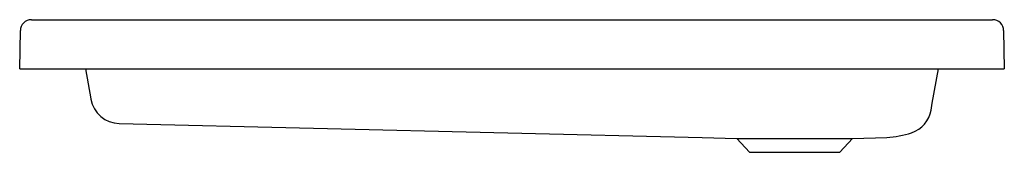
# Model space of a CAD drawing. Header units: millimetres. Extents: x 4832.785 to 4833.586, y 2973.069 to 2973.177.
import ezdxf

# ---------------------------------------------------------------- set-up
doc = ezdxf.new("R2010")
doc.units = ezdxf.units.MM
doc.layers.add('SANINDUSA', color=3, linetype='Continuous')

msp = doc.modelspace()

# ---------------------------------------------------------------- linework, layer by layer
at = {"layer": 'SANINDUSA'}
for p, q in [((4832.79449, 2973.17687), (4833.5768, 2973.17687)), ((4832.78494, 2973.13687), (4832.78549, 2973.16803)), ((4833.5858, 2973.16803), (4833.58634, 2973.13687)), ((4832.78494, 2973.13687), (4832.78994, 2973.13687)), ((4832.78994, 2973.13687), (4833.58134, 2973.13687)), ((4832.83863, 2973.13687), (4832.84292, 2973.11259)), ((4833.52773, 2973.10893), (4833.53265, 2973.13687)), ((4833.58134, 2973.13687), (4833.58634, 2973.13687)), ((4832.84292, 2973.11259), (4832.84297, 2973.11231)), ((4833.52677, 2973.10349), (4833.52773, 2973.10893)), ((4832.86604, 2973.09248), (4833.34053, 2973.08123)), ((4833.34053, 2973.08123), (4833.36855, 2973.08025)), ((4833.36855, 2973.08025), (4833.3789, 2973.06915)), ((4833.36855, 2973.08025), (4833.46274, 2973.08025)), ((4833.45238, 2973.06915), (4833.46274, 2973.08025)), ((4833.46274, 2973.08025), (4833.49079, 2973.08123)), ((4833.3789, 2973.06915), (4833.45238, 2973.06915))]:
    msp.add_line(p, q, dxfattribs=at)
for centre, radius, start, end in [((4832.79449, 2973.16787), 0.009, 90, 179), ((4833.5768, 2973.16787), 0.009, 1, 90), ((4832.8666, 2973.11648), 0.024, 189.99977, 268.66114), ((4833.50313, 2973.10765), 0.024, 288.93973, 350), ((4833.48679, 2973.15922), 0.07808, 272.79434, 287.9994)]:
    msp.add_arc(centre, radius, start, end, dxfattribs=at)

doc.saveas('drawing.dxf')
